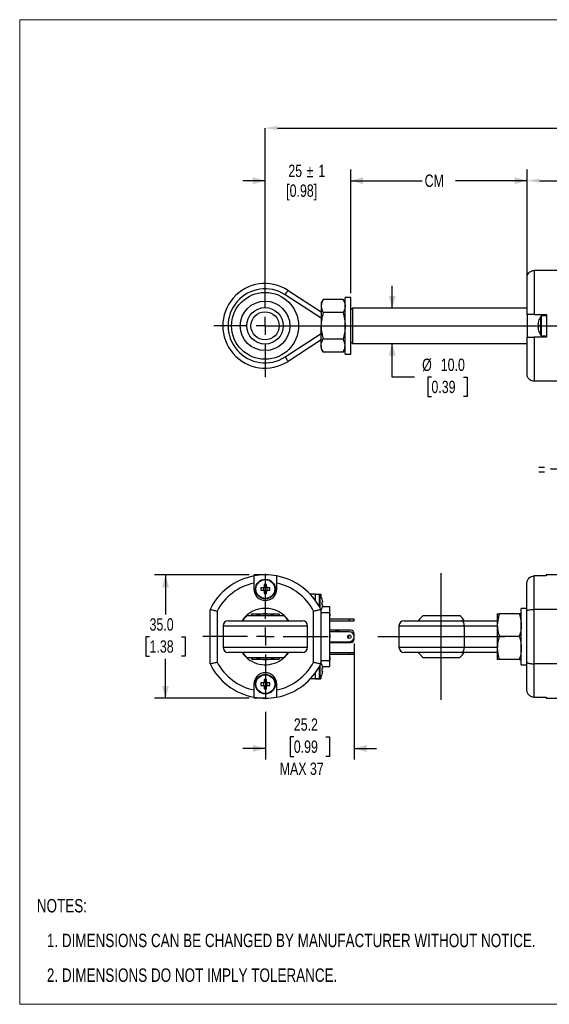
# Model space of a CAD drawing. Header units: millimetres. Extents: x 0 to 432, y 0 to 279.
# Tile 1 of 4: x 0 to 150, y 0 to 279. Entities that reach past the tile are written whole.
import ezdxf

# ---------------------------------------------------------------- set-up
doc = ezdxf.new("R2010")
doc.units = ezdxf.units.MM
doc.header["$PDSIZE"] = -1
doc.linetypes.add('CENTERX2', pattern=[20.32, 12.7, -2.54, 2.54, -2.54])
doc.layers.add('CENTER', color=40, linetype='CENTERX2')
doc.layers.add('DIMENSIONS', color=140, linetype='Continuous', lineweight=25)
doc.layers.add('TEXT', color=140, linetype='Continuous', lineweight=25)
doc.styles.add('SLDTEXTSTYLE0', font='TXT', dxfattribs={"width": 0.75})
doc.dimstyles.new('SLDDIMSTYLE0', dxfattribs={"dimtxt": 3.5, "dimasz": 3.5, "dimexe": 0, "dimexo": 0.0625, "dimgap": 0.875, "dimtad": 0, "dimtih": 1, "dimtoh": 1, "dimdec": 1, "dimrnd": 1e-09, "dimzin": 12, "dimdsep": 46, "dimtxsty": 'SLDTEXTSTYLE0', "dimsah": 1, "dimcen": 0.09, "dimadec": 0, "dimazin": 3, "dimtfac": 1, "dimtdec": 1, "dimtofl": 0, "dimtmove": 0, "dimatfit": 3, "dimfxl": 0, "dimfrac": 2, "dimtolj": 1, "dimtzin": 12, "dimarcsym": 0})
doc.dimstyles.new('SLDDIMSTYLE2', dxfattribs={"dimtxt": 3.5, "dimasz": 3.5, "dimexe": 0, "dimexo": 0.0625, "dimgap": 0.875, "dimtad": 0, "dimtih": 1, "dimtoh": 1, "dimdec": 1, "dimrnd": 1e-09, "dimzin": 4, "dimdsep": 46, "dimtxsty": 'SLDTEXTSTYLE0', "dimsah": 1, "dimcen": 0.09, "dimadec": 0, "dimazin": 1, "dimtfac": 1, "dimtdec": 1, "dimtmove": 0, "dimatfit": 0, "dimfxl": 0, "dimfrac": 2, "dimtolj": 1, "dimtzin": 12, "dimarcsym": 0})
doc.dimstyles.new('SLDDIMSTYLE4', dxfattribs={"dimtxt": 3.5, "dimasz": 3.5, "dimexe": 0, "dimexo": 0.0625, "dimgap": 0.875, "dimtad": 0, "dimtih": 1, "dimtoh": 1, "dimdec": 1, "dimrnd": 1e-09, "dimzin": 4, "dimdsep": 46, "dimtxsty": 'SLDTEXTSTYLE0', "dimsah": 1, "dimcen": 0.09, "dimadec": 0, "dimazin": 1, "dimtfac": 1, "dimtdec": 1, "dimtofl": 0, "dimtmove": 0, "dimatfit": 3, "dimfxl": 0, "dimfrac": 2, "dimtolj": 1, "dimtzin": 12, "dimarcsym": 0})
doc.dimstyles.new('SLDDIMSTYLE5', dxfattribs={"dimtxt": 3.5, "dimasz": 3.5, "dimexe": 0, "dimexo": 0.0625, "dimgap": 0.875, "dimtad": 0, "dimtih": 1, "dimtoh": 1, "dimdec": 1, "dimrnd": 1e-09, "dimzin": 12, "dimdsep": 46, "dimtxsty": 'SLDTEXTSTYLE0', "dimsah": 1, "dimcen": 0.09, "dimadec": 0, "dimazin": 3, "dimtfac": 1, "dimtdec": 1, "dimtmove": 0, "dimatfit": 0, "dimfxl": 0, "dimfrac": 2, "dimtolj": 1, "dimtzin": 12, "dimarcsym": 0})

# ---------------------------------------------------------------- blocks, each defined once
blk = doc.blocks.new('SW_NOTE_0_6')
at = {"layer": 'TEXT', "color": 0, "char_height": 3.81, "attachment_point": 1, "style": 'SLDTEXTSTYLE0'}
for s, insert in [('NOTES:', (0, 4.91)), ('1. DIMENSIONS CAN BE CHANGED BY MANUFACTURER WITHOUT NOTICE.', (2.86, -4.94)), ('2. DIMENSIONS DO NOT IMPLY TOLERANCE.', (2.86, -14.79))]:
    blk.add_mtext(s, dxfattribs=dict(at, insert=insert))
blk = doc.blocks.new('SW_BROKEN_VIEW_0')
at = {"color": 0}
for p, q in [((0, 0), (0, 35.99)), ((262.6, 36.15), (262.6, -0.17)), ((262.6, 30.22), (262.6, 5.77)), ((-17.99, 17.99), (17.99, 17.99)), ((244.44, 17.99), (280.76, 17.99)), ((262.6, 17.99), (257.55, -4.81)), ((262.6, 17.99), (267.66, -4.81))]:
    blk.add_line(p, q, dxfattribs=at)
blk = doc.blocks.new('_D_6')
at = {"layer": 'DIMENSIONS'}
for p, q in [((65.11, 121.85), (38.19, 121.85)), ((41.36, 121.85), (41.36, 110.64)), ((36.83, 104.32), (35.77, 104.32)), ((35.77, 104.32), (35.77, 98.77)), ((45.89, 104.32), (46.95, 104.32)), ((46.95, 104.32), (46.95, 98.77)), ((35.77, 98.77), (36.83, 98.77)), ((41.36, 86.85), (41.36, 98.05)), ((46.95, 98.77), (45.89, 98.77)), ((65.11, 86.85), (38.19, 86.85))]:
    blk.add_line(p, q, dxfattribs=at)
for points in [[(41.36, 121.85), (40.36, 118.35), (42.36, 118.35)], [(41.36, 86.85), (42.36, 90.35), (40.36, 90.35)]]:
    blk.add_solid(points, dxfattribs=at)
at = {"layer": 'DIMENSIONS', "char_height": 3.5, "attachment_point": 1, "style": 'SLDTEXTSTYLE0'}
for s, insert in [('35.0', (36.83, 109.54)), ('1.38', (36.83, 103.28))]:
    blk.add_mtext(s, dxfattribs=dict(at, insert=insert))
blk = doc.blocks.new('_D_7')
at = {"layer": 'DIMENSIONS'}
for p, q in [((94.88, 102.38), (94.88, 69.44)), ((69.68, 83.04), (69.68, 69.44)), ((77.75, 75.9), (76.68, 75.9)), ((76.68, 75.9), (76.68, 70.35)), ((86.8, 75.9), (87.87, 75.9)), ((87.87, 75.9), (87.87, 70.35)), ((69.68, 72.61), (63.33, 72.61)), ((76.68, 70.35), (77.75, 70.35)), ((87.87, 70.35), (86.8, 70.35)), ((94.88, 72.61), (101.23, 72.61))]:
    blk.add_line(p, q, dxfattribs=at)
for points in [[(69.68, 72.61), (66.18, 73.61), (66.18, 71.61)], [(94.88, 72.61), (98.38, 71.61), (98.38, 73.61)]]:
    blk.add_solid(points, dxfattribs=at)
at = {"layer": 'DIMENSIONS', "char_height": 3.5, "attachment_point": 1, "style": 'SLDTEXTSTYLE0'}
for s, insert in [('25.2', (77.75, 81.13)), ('0.99', (77.75, 74.86)), ('MAX 37', (73.75, 68.59))]:
    blk.add_mtext(s, dxfattribs=dict(at, insert=insert))
blk = doc.blocks.new('SW_CENTERMARKSYMBOL_0')
at = {"layer": 'CENTER', "color": 0}
for p, q in [((0, 5.08), (0, 20.04)), ((-5.08, 0), (-20.04, 0)), ((0, 0), (-2.54, 0)), ((0, 0), (0, 2.54)), ((0, 0), (0, -2.54)), ((0, 0), (2.54, 0)), ((5.08, 0), (20.04, 0)), ((0, -5.08), (0, -20.04))]:
    blk.add_line(p, q, dxfattribs=at)
blk = doc.blocks.new('SW_BROKEN_VIEW_1')
at = {"color": 0}
for p, q in [((313.69, 12), (316.56, 12)), ((0, 0), (167.85, 0)), ((90.26, 0), (90.26, -44.29)), ((93.6, 0), (93.6, -35.3)), ((97.2, 0), (97.2, -25.54)), ((180.55, 0), (313.69, 0)), ((252.1, -25.54), (252.1, 0)), ((256.47, -35.3), (256.47, 0)), ((261.09, -44.29), (261.09, 0)), ((316.56, -12), (313.69, -12))]:
    blk.add_line(p, q, dxfattribs=at)
blk = doc.blocks.new('_D_15')
at = {"layer": 'DIMENSIONS'}
for p, q in [((163.2, 155.95), (163.2, 148.63)), ((159.86, 151.81), (150.57, 151.81)), ((163.2, 151.81), (169.55, 151.81))]:
    blk.add_line(p, q, dxfattribs=at)
for points in [[(159.86, 151.81), (156.36, 152.81), (156.36, 150.81)], [(163.2, 151.81), (166.7, 150.81), (166.7, 152.81)]]:
    blk.add_solid(points, dxfattribs=at)
at = {"layer": 'DIMENSIONS', "insert": (147.03, 153.54), "char_height": 3.5, "attachment_point": 1, "style": 'SLDTEXTSTYLE0'}
blk.add_mtext('=', dxfattribs=at)
blk = doc.blocks.new('_D_18')
at = {"layer": 'DIMENSIONS'}
for p, q in [((93.9, 201.79), (93.9, 236.9)), ((143.9, 207.49), (143.9, 236.9)), ((93.9, 233.72), (114.15, 233.72)), ((143.9, 233.72), (123.65, 233.72))]:
    blk.add_line(p, q, dxfattribs=at)
for points in [[(93.9, 233.72), (97.4, 232.72), (97.4, 234.72)], [(143.9, 233.72), (140.4, 234.72), (140.4, 232.72)]]:
    blk.add_solid(points, dxfattribs=at)
at = {"layer": 'DIMENSIONS', "insert": (114.86, 235.46), "char_height": 3.5, "attachment_point": 1, "style": 'SLDTEXTSTYLE0'}
blk.add_mtext('CM', dxfattribs=at)
blk = doc.blocks.new('_D_19')
at = {"layer": 'DIMENSIONS'}
for p, q in [((69.6, 208.33), (69.6, 236.9)), ((93.9, 201.79), (93.9, 236.9)), ((69.6, 233.72), (63.25, 233.72)), ((93.9, 233.72), (100.25, 233.72))]:
    blk.add_line(p, q, dxfattribs=at)
for points in [[(69.6, 233.72), (66.1, 234.72), (66.1, 232.72)], [(93.9, 233.72), (97.4, 232.72), (97.4, 234.72)]]:
    blk.add_solid(points, dxfattribs=at)
at = {"layer": 'DIMENSIONS', "char_height": 3.5, "attachment_point": 1, "style": 'SLDTEXTSTYLE0'}
for s, insert in [('25', (76.2, 238.26)), ('%%p', (81.38, 238.21)), ('1', (84.71, 238.26)), ('[0.98]', (75.59, 232.65))]:
    blk.add_mtext(s, dxfattribs=dict(at, insert=insert))
blk = doc.blocks.new('_D_21')
at = {"layer": 'DIMENSIONS'}
for p, q in [((105.67, 197.52), (105.67, 203.87)), ((105.67, 177.99), (105.67, 187.52)), ((112.02, 177.99), (105.67, 177.99)), ((116.79, 177.99), (115.72, 177.99)), ((115.72, 177.99), (115.72, 172.44)), ((125.84, 177.99), (126.91, 177.99)), ((126.91, 177.99), (126.91, 172.44)), ((115.72, 172.44), (116.79, 172.44)), ((126.91, 172.44), (125.84, 172.44))]:
    blk.add_line(p, q, dxfattribs=at)
for points in [[(105.67, 197.52), (106.67, 201.02), (104.67, 201.02)], [(105.67, 187.52), (104.67, 184.02), (106.67, 184.02)]]:
    blk.add_solid(points, dxfattribs=at)
at = {"layer": 'DIMENSIONS', "char_height": 3.5, "attachment_point": 1, "style": 'SLDTEXTSTYLE0'}
for s, insert in [('%%c', (114.15, 183.22)), ('10.0', (119.43, 183.22)), ('0.39', (116.79, 176.95))]:
    blk.add_mtext(s, dxfattribs=dict(at, insert=insert))
blk = doc.blocks.new('_D_22')
at = {"layer": 'Defpoints', "color": 0}
for p in [(69.6, 248.65), (69.6, 207.06), (383.29, 207.06)]:
    blk.add_point(p, dxfattribs=at)
at = {"layer": 'DIMENSIONS', "color": 0, "lineweight": -2}
for p, q in [((69.6, 207.13), (69.6, 248.65)), ((73.1, 248.65), (209.69, 248.65)), ((379.79, 248.65), (224.57, 248.65)), ((383.29, 207.13), (383.29, 248.65))]:
    blk.add_line(p, q, dxfattribs=at)
at = {"layer": 'DIMENSIONS', "color": 0}
for points in [[(73.1, 249.23), (73.1, 248.07), (69.6, 248.65)], [(379.79, 249.23), (379.79, 248.07), (383.29, 248.65)]]:
    blk.add_solid(points, dxfattribs=at)
at = {"layer": 'DIMENSIONS', "color": 0, "insert": (217.13, 253.32), "char_height": 3.5, "attachment_point": 2, "style": 'SLDTEXTSTYLE0'}
blk.add_mtext('\\A1;287.5%%P\\P[11.31]  ', dxfattribs=at)
blk = doc.blocks.new('_D_23')
at = {"layer": 'Defpoints', "color": 0}
for p in [(143.9, 233.72), (143.9, 206.22), (360.59, 205.22)]:
    blk.add_point(p, dxfattribs=at)
at = {"layer": 'DIMENSIONS', "color": 0, "lineweight": -2}
for p, q in [((143.9, 206.29), (143.9, 233.72)), ((147.4, 233.72), (209.61, 233.72)), ((357.09, 233.72), (221.42, 233.72)), ((360.59, 205.29), (360.59, 233.72))]:
    blk.add_line(p, q, dxfattribs=at)
at = {"layer": 'DIMENSIONS', "color": 0}
for points in [[(147.4, 234.31), (147.4, 233.14), (143.9, 233.72)], [(357.09, 234.31), (357.09, 233.14), (360.59, 233.72)]]:
    blk.add_solid(points, dxfattribs=at)
at = {"layer": 'DIMENSIONS', "color": 0, "insert": (215.51, 238.39), "char_height": 3.5, "attachment_point": 2, "style": 'SLDTEXTSTYLE0'}
blk.add_mtext('\\A1;180.5\\P[7.10]', dxfattribs=at)
blk = doc.blocks.new('SW_CENTERMARKSYMBOL_1')
at = {"layer": 'CENTER', "color": 0}
for p, q in [((0, 5.08), (0, 14.54)), ((-5.08, 0), (-14.54, 0)), ((0, 0), (-2.54, 0)), ((0, 0), (0, 2.54)), ((0, 0), (0, -2.54)), ((0, 0), (2.54, 0)), ((5.08, 0), (14.54, 0)), ((0, -5.08), (0, -14.54))]:
    blk.add_line(p, q, dxfattribs=at)

msp = doc.modelspace()

# ---------------------------------------------------------------- linework, layer by layer
at = {"color": 7, "linetype": 'Continuous', "lineweight": 18}
for p, q in [((0, 0), (0, 279.4)), ((0, 279.4), (431.8, 279.4)), ((0, 0), (431.8, 0))]:
    msp.add_line(p, q, dxfattribs=at)
for p, q in [((145.89889, 208.22418), (145.89889, 195.77418)), ((155.3989, 208.22418), (145.89889, 208.22418)), ((143.8989, 195.77418), (143.8989, 206.22418)), ((85.49888, 194.73714), (75.30619, 201.33762)), ((76.12152, 202.59668), (85.49888, 196.52418)), ((86.07943, 200.02974), (85.49888, 199.02418)), ((85.49888, 199.02418), (85.49888, 198.15335)), ((91.71833, 200.02974), (86.07943, 200.02974)), ((92.29888, 199.02418), (91.71833, 200.02974)), ((93.89887, 200.52418), (92.29888, 200.52418)), ((92.29888, 188.66539), (92.29888, 200.52418)), ((93.89887, 188.66539), (93.89887, 200.52418)), ((85.49888, 198.15335), (85.49888, 192.52418)), ((91.71833, 196.27696), (86.07943, 196.27696)), ((94.39887, 197.52418), (93.89887, 197.02418)), ((143.8989, 197.52418), (94.39887, 197.52418)), ((94.39887, 197.5234), (94.39887, 187.52418)), ((145.89889, 195.77418), (143.8989, 195.77418)), ((143.8989, 195.77418), (143.8989, 189.27418)), ((145.89889, 195.77418), (149.39889, 195.77418)), ((149.39889, 195.77418), (149.39889, 189.27418)), ((147.04468, 192.89418), (147.04468, 193.08894)), ((147.18677, 192.89418), (147.04468, 192.89418)), ((147.77427, 192.52418), (147.77427, 195.1986)), ((149.39889, 195.32418), (148.0024, 195.32418)), ((148.0024, 192.52418), (148.0024, 195.32418)), ((75.30619, 183.71075), (85.49888, 190.31123)), ((85.49888, 186.89502), (85.49888, 192.52418)), ((147.04468, 191.95942), (147.04468, 192.15418)), ((147.04468, 192.15418), (147.18677, 192.15418)), ((147.77427, 189.84977), (147.77427, 192.52418)), ((148.0024, 189.72418), (148.0024, 192.52418)), ((85.49888, 188.52418), (76.12152, 182.45169)), ((91.71833, 188.77141), (86.07943, 188.77141)), ((92.29888, 184.52418), (92.29888, 188.66539)), ((93.89887, 184.52418), (93.89887, 188.66539)), ((93.89887, 188.02418), (94.39887, 187.52418)), ((94.39887, 187.52418), (143.8989, 187.52418)), ((143.8989, 178.82419), (143.8989, 189.27418)), ((143.8989, 189.27418), (145.89889, 189.27418)), ((145.89889, 189.27418), (145.89889, 176.82418)), ((149.39889, 189.27418), (145.89889, 189.27418)), ((148.0024, 189.72418), (149.39889, 189.72418)), ((85.49888, 186.89502), (85.49888, 186.02418)), ((85.49888, 186.02418), (86.07943, 185.01863)), ((91.71833, 185.01863), (86.07943, 185.01863)), ((91.71833, 185.01863), (92.29888, 186.02418)), ((92.29888, 184.52418), (93.89887, 184.52418)), ((155.3989, 176.82418), (145.89889, 176.82418)), ((145.87102, 121.54357), (145.87102, 112.07846)), ((149.37102, 121.54357), (145.87102, 121.54357)), ((155.37103, 121.848), (149.37102, 121.848)), ((149.37102, 121.848), (149.37102, 121.54357)), ((66.42709, 119.50344), (66.42709, 117.848)), ((69.11233, 118.218), (68.37075, 118.218)), ((68.37075, 117.478), (69.11233, 117.478)), ((69.1496, 118.218), (69.1496, 118.02378)), ((69.1496, 117.67222), (69.1496, 117.478)), ((69.30709, 119.15433), (69.30709, 118.41276)), ((69.50131, 118.37548), (69.30709, 118.37548)), ((70.04709, 118.37548), (69.85286, 118.37548)), ((70.04709, 118.41276), (70.04709, 119.15433)), ((70.20457, 118.02378), (70.20457, 118.218)), ((70.20457, 117.478), (70.20457, 117.67222)), ((70.98342, 118.218), (70.24185, 118.218)), ((70.24185, 117.478), (70.98342, 117.478)), ((72.92709, 117.848), (72.92709, 119.50344)), ((143.87103, 111.59783), (143.87103, 119.50344)), ((69.30709, 117.32052), (69.50131, 117.32052)), ((69.30709, 117.28324), (69.30709, 116.54167)), ((69.85286, 117.32052), (70.04709, 117.32052)), ((70.04709, 116.54167), (70.04709, 117.28324)), ((83.87709, 116.348), (82.41482, 116.348)), ((83.87709, 114.5759), (83.87709, 116.348)), ((83.87709, 116.348), (85.37708, 116.348)), ((84.98208, 116.248), (83.87709, 116.248)), ((84.98208, 116.248), (84.98208, 113.748)), ((85.17389, 116.15226), (85.17389, 113.748)), ((85.37708, 116.348), (85.37708, 115.85513)), ((53.97709, 96.61754), (53.97709, 112.07846)), ((84.98208, 113.748), (84.98208, 112.8337)), ((85.17389, 113.748), (85.17389, 112.47813)), ((85.37708, 112.07846), (85.37708, 96.61754)), ((85.92274, 114.118), (85.77509, 114.118)), ((85.77509, 113.378), (85.92274, 113.378)), ((85.77509, 112.54871), (85.79062, 112.54097)), ((85.85692, 112.848), (87.87709, 112.848)), ((85.92274, 114.29102), (85.92274, 114.118)), ((85.92274, 113.378), (85.92274, 113.20498)), ((87.87709, 112.848), (87.87709, 111.148)), ((143.87103, 112.348), (142.27104, 112.348)), ((142.27104, 96.348), (142.27104, 112.348)), ((155.37103, 112.07846), (145.87102, 112.07846)), ((145.87102, 112.07846), (145.87102, 96.61754)), ((55.97709, 111.59783), (55.97709, 97.09817)), ((64.50733, 110.348), (69.60521, 110.348)), ((65.63563, 110.348), (65.92431, 110.848)), ((69.60521, 110.348), (74.84684, 110.348)), ((73.42986, 110.848), (73.71854, 110.348)), ((83.37709, 97.09817), (83.37709, 111.59783)), ((85.37708, 111.148), (87.87709, 111.148)), ((87.87709, 111.148), (87.87709, 97.548)), ((88.07709, 110.79805), (87.87709, 110.79805)), ((88.07709, 110.67425), (87.87709, 110.67425)), ((88.07709, 110.25959), (87.87709, 110.25959)), ((87.87709, 109.348), (93.47709, 109.348)), ((88.07709, 110.67425), (88.07709, 110.79805)), ((93.47709, 109.348), (93.47709, 108.848)), ((93.47709, 109.348), (94.87709, 109.348)), ((94.87709, 108.848), (94.87709, 109.348)), ((114.40177, 110.348), (124.7408, 110.348)), ((135.47102, 110.848), (136.05159, 110.848)), ((135.47102, 110.848), (135.47102, 107.598)), ((141.69047, 110.848), (136.05159, 110.848)), ((142.27104, 110.848), (141.69047, 110.848)), ((143.87103, 97.09817), (143.87103, 111.59783)), ((57.67709, 107.348), (57.67709, 101.348)), ((81.67709, 107.348), (57.67709, 107.348)), ((59.17709, 108.848), (80.17709, 108.848)), ((81.67709, 101.348), (81.67709, 107.348)), ((87.87709, 108.848), (93.47709, 108.848)), ((93.47709, 108.848), (94.87709, 108.848)), ((107.57104, 107.348), (107.57104, 101.348)), ((126.09368, 107.348), (107.57104, 107.348)), ((109.07103, 108.848), (125.27835, 108.848)), ((125.27835, 108.848), (135.47102, 108.848)), ((126.09368, 107.348), (126.09368, 101.348)), ((135.47102, 107.348), (126.09368, 107.348)), ((135.47102, 107.598), (135.47102, 101.098)), ((93.87709, 106.148), (87.87709, 106.148)), ((93.47709, 105.698), (87.87709, 105.698)), ((88.07709, 104.94941), (87.87709, 104.94941)), ((88.07709, 104.87248), (87.87709, 104.87248)), ((88.07709, 104.4458), (87.87709, 104.4458)), ((88.07709, 104.0071), (87.87709, 104.0071)), ((88.07709, 103.98787), (87.87709, 103.98787)), ((94.87709, 103.648), (94.87709, 105.148)), ((141.69047, 104.348), (136.05159, 104.348)), ((57.67709, 101.348), (81.67709, 101.348)), ((87.87709, 102.898), (93.47709, 102.898)), ((87.87709, 102.648), (93.87709, 102.648)), ((107.57104, 101.348), (126.09368, 101.348)), ((126.09368, 101.348), (135.47102, 101.348)), ((135.47102, 101.098), (135.47102, 97.848)), ((80.17709, 99.848), (59.17709, 99.848)), ((74.84684, 98.348), (64.50733, 98.348)), ((65.63563, 98.348), (65.92431, 97.848)), ((73.71854, 98.348), (73.42986, 97.848)), ((87.87709, 99.848), (93.47709, 99.848)), ((87.87709, 99.348), (93.47709, 99.348)), ((88.07709, 98.60348), (87.87709, 98.60348)), ((88.07709, 98.58425), (87.87709, 98.58425)), ((88.07709, 98.12271), (87.87709, 98.12271)), ((93.47709, 99.848), (93.47709, 99.348)), ((93.47709, 99.848), (94.87709, 99.848)), ((93.47709, 99.348), (94.87709, 99.348)), ((94.87709, 99.348), (94.87709, 99.848)), ((125.27835, 99.848), (109.07103, 99.848)), ((124.74029, 98.348), (114.40128, 98.348)), ((135.47102, 99.848), (125.27835, 99.848)), ((136.05159, 97.848), (135.47102, 97.848)), ((141.69047, 97.848), (136.05159, 97.848)), ((141.69047, 97.848), (142.27104, 97.848)), ((84.98208, 95.8623), (84.98208, 94.948)), ((85.17389, 96.21787), (85.17389, 94.948)), ((85.37708, 97.548), (87.87709, 97.548)), ((85.92274, 95.318), (85.77509, 95.318)), ((85.85692, 95.848), (87.87709, 95.848)), ((85.92274, 95.49102), (85.92274, 95.318)), ((88.07709, 97.64194), (87.87709, 97.64194)), ((88.07709, 97.62271), (87.87709, 97.62271)), ((87.87709, 97.548), (87.87709, 95.848)), ((142.27104, 96.348), (143.87103, 96.348)), ((143.87103, 89.19256), (143.87103, 97.09817)), ((155.37103, 96.61754), (145.87102, 96.61754)), ((145.87102, 96.61754), (145.87102, 87.15243)), ((83.87709, 92.348), (82.41482, 92.348)), ((83.87709, 92.348), (83.87709, 94.1201)), ((83.87709, 92.448), (84.98208, 92.448)), ((83.87709, 92.348), (85.37708, 92.348)), ((84.98208, 94.948), (84.98208, 92.448)), ((85.17389, 94.948), (85.17389, 92.54374)), ((85.37708, 92.84087), (85.37708, 92.348)), ((85.77509, 94.578), (85.92274, 94.578)), ((85.79062, 93.74097), (85.77509, 93.74871)), ((85.92274, 94.578), (85.92274, 94.40498)), ((66.42709, 90.848), (66.42709, 89.19256)), ((69.11233, 91.218), (68.37075, 91.218)), ((68.37075, 90.478), (69.11233, 90.478)), ((69.1496, 91.218), (69.1496, 91.02378)), ((69.1496, 90.67222), (69.1496, 90.478)), ((69.30709, 92.15433), (69.30709, 91.41276)), ((69.50131, 91.37548), (69.30709, 91.37548)), ((69.30709, 90.32052), (69.50131, 90.32052)), ((69.30709, 90.28324), (69.30709, 89.54167)), ((70.04709, 91.37548), (69.85286, 91.37548)), ((69.85286, 90.32052), (70.04709, 90.32052)), ((70.04709, 91.41276), (70.04709, 92.15433)), ((70.04709, 89.54167), (70.04709, 90.28324)), ((70.20457, 91.02378), (70.20457, 91.218)), ((70.20457, 90.478), (70.20457, 90.67222)), ((70.98342, 91.218), (70.24185, 91.218)), ((70.24185, 90.478), (70.98342, 90.478)), ((72.92709, 89.19256), (72.92709, 90.848)), ((145.87102, 87.15243), (149.37102, 87.15243)), ((149.37102, 87.15243), (149.37102, 86.848)), ((149.37102, 86.848), (155.37103, 86.848))]:
    msp.add_line(p, q)
at = {"flags": 128}
for points in [[(75.30619, 201.33762), (75.46524, 201.58325), (75.61822, 201.81944), (75.75915, 202.03711), (75.88271, 202.22791), (75.98413, 202.38449), (76.05947, 202.50084), (76.10584, 202.57249), (76.12152, 202.59668)], [(147.18677, 191.21785), (147.1813, 191.21512), (147.17738, 191.21318), (147.17504, 191.21201), (147.17425, 191.21162)], [(75.30619, 183.71075), (75.46524, 183.46512), (75.61822, 183.22893), (75.75915, 183.01125), (75.88271, 182.82046), (75.98413, 182.66388), (76.05947, 182.54753), (76.10584, 182.47588), (76.12152, 182.45169)], [(85.77509, 114.94729), (85.78188, 114.95067), (85.78674, 114.9531), (85.78965, 114.95455), (85.79062, 114.95503)], [(64.50733, 110.348), (63.5571, 109.37515), (63.15969, 108.848)], [(114.40128, 110.348), (113.45105, 109.37515), (113.05365, 108.848)], [(126.09368, 107.348), (126.078, 107.64064), (126.03162, 107.92203), (125.95626, 108.18136), (125.85488, 108.40866), (125.73132, 108.5952), (125.59036, 108.73382), (125.43741, 108.81918), (125.27835, 108.848)], [(125.27835, 99.848), (125.43741, 99.87682), (125.59036, 99.96218), (125.73132, 100.1008), (125.85488, 100.28734), (125.95626, 100.51464), (126.03162, 100.77397), (126.078, 101.05536), (126.09368, 101.348)], [(63.15969, 99.848), (63.5571, 99.32085), (64.50733, 98.348)], [(113.05365, 99.848), (113.45105, 99.32085), (114.40128, 98.348)], [(85.77509, 96.14729), (85.78188, 96.15067), (85.78674, 96.1531), (85.78965, 96.15455), (85.79062, 96.15503)]]:
    msp.add_lwpolyline(points, dxfattribs=at)
for centre, radius in [((69.59889, 192.52419), 9.50001), ((69.59889, 192.52419), 7.02522), ((69.59888, 192.52419), 5.16976), ((69.59888, 192.52418), 4), ((69.67709, 117.848), 2.8), ((69.67709, 117.848), 2.67442), ((93.47709, 104.298), 0.5), ((69.67709, 90.848), 2.8), ((69.67709, 90.848), 2.67442)]:
    msp.add_circle(centre, radius)
for centre, radius, start, end in [((69.59888, 192.52418), 12, 57.0741084, 302.9258916), ((69.59888, 192.52418), 10.5, 57.0741379, 302.9258621), ((151.99812, 192.52428), 4.98552, 164.8108669, 173.4966671), ((151.99858, 192.52428), 4.99968, 147.6629581, 164.7808659), ((150.85605, 201.20941), 8.24085, 243.463119, 243.5603522), ((152.64839, 192.52418), 5.47414, 176.1243948, 183.8756052), ((148.00238, 195.05422), 0.26997, 89.9981061, 147.6676238), ((151.99811, 192.52409), 4.98551, 186.5033242, 195.1891351), ((151.99857, 192.52409), 4.99967, 195.2191197, 212.3370563), ((148.00238, 189.99415), 0.26997, 212.3321822, 270.0021328), ((69.67709, 104.348), 17.5, 100.7027797, 153.7850135), ((69.67709, 104.348), 17.5, 79.2972203, 100.7027797), ((69.67709, 104.348), 17.5, 26.2149865, 79.2972203), ((69.67709, 104.348), 15.5, 102.1034489, 152.1129008), ((69.67709, 117.848), 3.25, 180, 0), ((79.33922, 117.848), 10.97471, 178.0679709, 181.9320291), ((69.67709, 117.848), 0.67517, 123.2306279, 146.7693721), ((69.67709, 117.848), 0.67517, 213.2306279, 236.7693721), ((69.67709, 117.848), 0.556, 161.5697125, 198.4302875), ((69.67709, 117.848), 0.556, 138.2817896, 161.5697125), ((69.67709, 117.848), 0.556, 198.4302875, 221.7182104), ((69.67709, 117.848), 0.556, 131.7182104, 138.2817896), ((69.67709, 117.848), 0.556, 221.7182104, 228.2817896), ((69.67709, 108.18461), 10.97596, 88.0681911, 91.9318089), ((69.67709, 117.848), 0.556, 108.4302875, 131.7182104), ((69.67709, 117.848), 0.556, 228.2817896, 251.5697125), ((69.67709, 117.848), 0.556, 71.5697125, 108.4302875), ((69.67709, 117.848), 0.556, 48.2817896, 71.5697125), ((69.67709, 117.848), 0.556, 288.4302875, 311.7182104), ((69.67709, 117.848), 0.67517, 33.2306279, 56.7693721), ((69.67709, 117.848), 0.556, 41.7182104, 48.2817896), ((69.67709, 117.848), 0.67517, 303.2306279, 326.7693721), ((69.67709, 117.848), 0.556, 311.7182104, 318.2817896), ((69.67709, 117.848), 0.556, 18.4302875, 41.7182104), ((69.67709, 117.848), 0.556, 318.2817896, 341.5697125), ((69.67709, 117.848), 0.556, 341.5697125, 18.4302875), ((60.01495, 117.848), 10.97471, 358.0679709, 1.9320291), ((69.67709, 104.348), 15.5, 27.8870992, 77.8965511), ((69.67709, 127.50939), 10.97396, 268.0678386, 271.9321614), ((69.67709, 117.848), 0.556, 251.5697125, 288.4302875), ((84.98208, 116.008), 0.24, 36.9461269, 90), ((81.97709, 113.748), 4, 17.5632441, 36.9461269), ((81.97709, 113.748), 3.98285, 7.8360463, 17.5244473), ((69.67709, 104.348), 8, 34.2288663, 145.7711337), ((81.97709, 113.748), 4, 328.2116694, 342.4367559), ((81.37774, 113.748), 4.41289, 355.1903709, 4.8096291), ((81.97709, 113.748), 3.98285, 342.4755527, 352.1639537), ((69.67709, 104.348), 6.5, 90, 112.6198649), ((69.67709, 104.348), 6.5, 67.3801351, 90), ((69.67709, 104.348), 7.92, 34.6235355, 49.2509456), ((119.57206, 104.34894), 7.91862, 34.6221964, 49.2521618), ((59.17709, 107.348), 1.5, 90, 180), ((80.17709, 107.348), 1.5, 360, 90), ((109.07104, 107.34799), 1.50001, 90.0005573, 179.9996028), ((90.07709, 104.398), 1.5, 60.0735651, 119.9264349), ((90.07709, 104.398), 1.45, 63.7084447, 116.2915553), ((92.87709, 104.398), 0.5, 298.0026467, 43.0727089), ((93.47709, 104.298), 1.4, 270, 90), ((93.87709, 105.148), 1, 0, 90), ((93.87709, 103.648), 1, 270, 0), ((59.17709, 101.348), 1.5, 180, 270), ((80.17709, 101.348), 1.5, 270, 0), ((109.07104, 101.34801), 1.50001, 180.0003972, 269.9994427), ((69.67709, 104.348), 8, 214.2288663, 241.1610289), ((69.67709, 104.348), 8, 241.1610289, 325.7711337), ((69.67709, 104.348), 6.5, 247.3801351, 270), ((69.67709, 104.348), 6.5, 270, 292.6198649), ((69.67709, 104.348), 7.92, 310.7490544, 325.3764645), ((119.57149, 104.34757), 7.91938, 310.7485424, 325.3770993), ((69.67709, 104.348), 17.5, 206.2149865, 259.2972203), ((69.67709, 104.348), 15.5, 207.8870992, 257.8965511), ((69.67709, 104.348), 15.5, 282.1034489, 332.1129008), ((69.67709, 104.348), 17.5, 280.7027797, 333.7850135), ((81.97709, 94.948), 4, 17.5632441, 31.7883306), ((81.97709, 94.948), 3.98285, 7.8360463, 17.5244473), ((81.37774, 94.948), 4.41289, 355.1903709, 4.8096291), ((69.67709, 90.848), 3.25, 0, 180), ((84.98208, 92.688), 0.24, 270, 323.0538731), ((81.97709, 94.948), 4, 323.0538731, 342.4367559), ((81.97709, 94.948), 3.98285, 342.4755527, 352.1639537), ((79.33922, 90.848), 10.97471, 178.0679709, 181.9320291), ((69.67709, 90.848), 0.67517, 123.2306279, 146.7693721), ((69.67709, 90.848), 0.67517, 213.2306279, 236.7693721), ((69.67709, 90.848), 0.556, 161.5697125, 198.4302875), ((69.67709, 90.848), 0.556, 138.2817896, 161.5697125), ((69.67709, 90.848), 0.556, 198.4302875, 221.7182104), ((69.67709, 90.848), 0.556, 131.7182104, 138.2817896), ((69.67709, 90.848), 0.556, 221.7182104, 228.2817896), ((69.67709, 81.18661), 10.97396, 88.0678386, 91.9321614), ((69.67709, 90.848), 0.556, 108.4302875, 131.7182104), ((69.67709, 90.848), 0.556, 228.2817896, 251.5697125), ((69.67709, 100.51139), 10.97596, 268.0681911, 271.9318089), ((69.67709, 90.848), 0.556, 71.5697125, 108.4302875), ((69.67709, 90.848), 0.556, 251.5697125, 288.4302875), ((69.67709, 90.848), 0.556, 48.2817896, 71.5697125), ((69.67709, 90.848), 0.556, 288.4302875, 311.7182104), ((69.67709, 90.848), 0.67517, 33.2306279, 56.7693721), ((69.67709, 90.848), 0.556, 41.7182104, 48.2817896), ((69.67709, 90.848), 0.67517, 303.2306279, 326.7693721), ((69.67709, 90.848), 0.556, 311.7182104, 318.2817896), ((69.67709, 90.848), 0.556, 18.4302875, 41.7182104), ((69.67709, 90.848), 0.556, 318.2817896, 341.5697125), ((69.67709, 90.848), 0.556, 341.5697125, 18.4302875), ((60.01495, 90.848), 10.97471, 358.0679709, 1.9320291), ((69.67709, 104.348), 17.5, 259.2972203, 280.7027797)]:
    msp.add_arc(centre, radius, start, end)
for centre, major_axis, start_param, end_param in [((69.60812, 117.848), (0.49169, 0), 2.772178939, 3.511006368), ((69.67709, 117.91696), (0, 0.49169), 5.913771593, 6.652599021), ((69.74605, 117.848), (0.49169, 0), 5.913771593, 6.652599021), ((69.67709, 117.77904), (0, 0.49169), 2.772178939, 3.511006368), ((69.60812, 90.848), (0.49169, 0), 2.772178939, 3.511006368), ((69.67709, 90.91696), (0, 0.49169), 5.913771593, 6.652599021), ((69.67709, 90.77904), (0, 0.49169), 2.772178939, 3.511006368), ((69.74605, 90.848), (0.49169, 0), 5.913771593, 6.652599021)]:
    msp.add_ellipse(centre, major_axis=major_axis, ratio=0.990115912, start_param=start_param, end_param=end_param)
for points, knots in [([(143.8989, 206.22418), (143.89891, 206.22842), (143.89911, 206.39344), (143.94899, 206.78124), (144.19595, 207.34292), (144.6517, 207.83128), (145.23933, 208.16072), (145.67861, 208.20299), (145.89889, 208.22418)], [0, 0, 0, 0, 0.004057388, 0.158252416, 0.371102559, 0.580638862, 0.789707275, 1, 1, 1, 1]), ([(86.07943, 200.02974), (85.91733, 199.72995), (85.5997, 199.14252), (85.53202, 198.4785), (85.49888, 198.15335)], [0, 0, 0, 0, 0.510326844, 1, 1, 1, 1]), ([(91.71833, 200.02974), (91.88042, 199.72995), (92.19806, 199.14252), (92.26574, 198.4785), (92.29888, 198.15335)], [0, 0, 0, 0, 0.510326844, 1, 1, 1, 1]), ([(85.49888, 198.15335), (85.49956, 198.10888), (85.50476, 197.76788), (85.64277, 197.108), (85.93025, 196.56087), (86.07943, 196.27696)], [0, 0, 0, 0, 0.067299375, 0.5160264, 1, 1, 1, 1]), ([(86.07943, 196.27696), (85.91717, 195.66749), (85.58968, 194.43738), (85.52933, 193.16577), (85.49888, 192.52418)], [0, 0, 0, 0, 0.495457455, 1, 1, 1, 1]), ([(92.29888, 198.15335), (92.2982, 198.10888), (92.29299, 197.76788), (92.15499, 197.108), (91.8675, 196.56087), (91.71833, 196.27696)], [0, 0, 0, 0, 0.067299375, 0.5160264, 1, 1, 1, 1]), ([(91.71833, 196.27696), (91.88058, 195.66749), (92.20807, 194.43738), (92.26843, 193.16577), (92.29888, 192.52418)], [0, 0, 0, 0, 0.495457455, 1, 1, 1, 1]), ([(85.49888, 192.52418), (85.49957, 192.43525), (85.50482, 191.76163), (85.63163, 190.49153), (85.92925, 189.34827), (86.07943, 188.77141)], [0, 0, 0, 0, 0.070076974, 0.530778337, 1, 1, 1, 1]), ([(92.29888, 192.52418), (92.29818, 192.43525), (92.29294, 191.76163), (92.16613, 190.49153), (91.8685, 189.34827), (91.71833, 188.77141)], [0, 0, 0, 0, 0.070076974, 0.530778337, 1, 1, 1, 1]), ([(85.49888, 186.89502), (85.50815, 187.06667), (85.54393, 187.72931), (85.85152, 188.32788), (86.07943, 188.77141)], [0, 0, 0, 0, 0.259033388, 1, 1, 1, 1]), ([(92.29888, 186.89502), (92.28961, 187.06667), (92.25382, 187.72931), (91.94624, 188.32788), (91.71833, 188.77141)], [0, 0, 0, 0, 0.259033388, 1, 1, 1, 1]), ([(86.07943, 185.01863), (85.99188, 185.17463), (85.66808, 185.75158), (85.57025, 186.41268), (85.49888, 186.89502)], [0, 0, 0, 0, 0.270391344, 1, 1, 1, 1]), ([(91.71833, 185.01863), (91.80589, 185.17463), (92.12973, 185.75157), (92.22752, 186.41267), (92.29888, 186.89502)], [0, 0, 0, 0, 0.27039736, 1, 1, 1, 1]), ([(145.89889, 176.82418), (145.67861, 176.84538), (145.23933, 176.88765), (144.6517, 177.21709), (144.19595, 177.70545), (143.94899, 178.26712), (143.89911, 178.65493), (143.89891, 178.81995), (143.8989, 178.82419)], [0, 0, 0, 0, 0.210292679, 0.419361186, 0.628897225, 0.841747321, 0.995942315, 1, 1, 1, 1]), ([(66.42709, 121.54357), (66.42709, 121.52405), (66.42709, 121.4839), (66.42709, 121.16137), (66.42709, 120.66707), (66.42709, 120.08437), (66.42709, 119.68074), (66.42709, 119.50344)], [0, 0, 0, 0, 0.197675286, 0.406719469, 0.617655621, 0.832060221, 1, 1, 1, 1]), ([(72.92709, 119.50344), (72.92709, 119.52746), (72.92709, 119.78573), (72.92709, 120.27736), (72.92709, 120.88456), (72.92709, 121.32363), (72.92709, 121.52129), (72.92709, 121.53808), (72.92709, 121.54357)], [0, 0, 0, 0, 0.022801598, 0.245254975, 0.466210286, 0.683434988, 0.896516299, 1, 1, 1, 1]), ([(143.87103, 119.50344), (143.8713, 119.52746), (143.87414, 119.78573), (143.97698, 120.27736), (144.34382, 120.88456), (144.88661, 121.32363), (145.42834, 121.52129), (145.76196, 121.53808), (145.87102, 121.54357)], [0, 0, 0, 0, 0.022801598, 0.245254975, 0.466210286, 0.683434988, 0.896516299, 1, 1, 1, 1]), ([(69.26207, 118.218), (69.2536, 118.218), (69.20703, 118.218), (69.15788, 118.218), (69.11789, 118.218), (69.11233, 118.218)], [0, 0, 0, 0, 0.1606176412, 0.8832494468, 1, 1, 1, 1]), ([(69.11233, 117.478), (69.11789, 117.478), (69.15788, 117.478), (69.20703, 117.478), (69.2536, 117.478), (69.26207, 117.478)], [0, 0, 0, 0, 0.1167505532, 0.8393823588, 1, 1, 1, 1]), ([(69.30709, 118.41276), (69.30709, 118.4072), (69.30709, 118.3672), (69.30709, 118.31805), (69.30709, 118.27148), (69.30709, 118.26301)], [0, 0, 0, 0, 0.116750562, 0.839382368, 1, 1, 1, 1]), ([(69.30709, 117.43299), (69.30709, 117.42452), (69.30709, 117.37794), (69.30709, 117.3288), (69.30709, 117.2888), (69.30709, 117.28324)], [0, 0, 0, 0, 0.160617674, 0.883249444, 1, 1, 1, 1]), ([(70.04709, 118.26301), (70.04709, 118.27148), (70.04709, 118.31805), (70.04709, 118.3672), (70.04709, 118.4072), (70.04709, 118.41276)], [0, 0, 0, 0, 0.160617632, 0.883249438, 1, 1, 1, 1]), ([(70.04709, 117.28324), (70.04709, 117.2888), (70.04709, 117.3288), (70.04709, 117.37794), (70.04709, 117.42452), (70.04709, 117.43299)], [0, 0, 0, 0, 0.116750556, 0.839382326, 1, 1, 1, 1]), ([(70.24185, 118.218), (70.23628, 118.218), (70.19629, 118.218), (70.14714, 118.218), (70.10057, 118.218), (70.0921, 118.218)], [0, 0, 0, 0, 0.1167505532, 0.8393823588, 1, 1, 1, 1]), ([(70.0921, 117.478), (70.10057, 117.478), (70.14714, 117.478), (70.19629, 117.478), (70.23628, 117.478), (70.24185, 117.478)], [0, 0, 0, 0, 0.1606176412, 0.8832494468, 1, 1, 1, 1]), ([(53.97709, 112.07846), (53.99838, 112.07351), (54.04095, 112.06361), (54.37186, 111.98619), (54.86094, 111.87024), (55.42153, 111.73491), (55.80798, 111.6398), (55.97285, 111.59888), (55.97709, 111.59783)], [0, 0, 0, 0, 0.207458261, 0.41483287, 0.624507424, 0.839407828, 0.995878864, 1, 1, 1, 1]), ([(83.37709, 111.59783), (83.38132, 111.59888), (83.54619, 111.6398), (83.93264, 111.73491), (84.49323, 111.87024), (84.98231, 111.98619), (85.31322, 112.06361), (85.35579, 112.07351), (85.37708, 112.07846)], [0, 0, 0, 0, 0.0041211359, 0.1605921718, 0.3754925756, 0.58516713, 0.792541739, 1, 1, 1, 1]), ([(143.87103, 111.59783), (143.87104, 111.59888), (143.87125, 111.64421), (143.96488, 111.77888), (144.24844, 111.89058), (144.68348, 111.9982), (145.24481, 112.06473), (145.6546, 112.07371), (145.87102, 112.07846)], [0, 0, 0, 0, 0.001477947, 0.063745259, 0.207482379, 0.423216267, 0.695383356, 1, 1, 1, 1]), ([(65.92431, 110.848), (66.53378, 110.848), (67.76389, 110.848), (69.0355, 110.848), (69.67709, 110.848)], [0, 0, 0, 0, 0.495457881, 1, 1, 1, 1]), ([(69.67709, 110.848), (69.76602, 110.848), (70.43964, 110.848), (71.70974, 110.848), (72.853, 110.848), (73.42986, 110.848)], [0, 0, 0, 0, 0.070076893, 0.5307778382, 1, 1, 1, 1]), ([(88.07709, 110.25959), (88.07709, 110.35317), (88.07709, 110.52016), (88.07709, 110.6272), (88.07709, 110.67425)], [0, 0, 0, 0, 0.560427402, 1, 1, 1, 1]), ([(136.05159, 110.848), (135.96395, 110.57546), (135.62572, 109.52358), (135.53686, 108.4175), (135.47102, 107.598)], [0, 0, 0, 0, 0.259100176, 1, 1, 1, 1]), ([(141.69047, 110.848), (141.7781, 110.57546), (142.11631, 109.52357), (142.20519, 108.41749), (142.27104, 107.598)], [0, 0, 0, 0, 0.259099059, 1, 1, 1, 1]), ([(135.47102, 107.598), (135.47972, 107.30226), (135.51224, 106.19671), (135.82355, 105.12963), (136.05159, 104.348)], [0, 0, 0, 0, 0.2675012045, 1, 1, 1, 1]), ([(142.27104, 107.598), (142.26234, 107.30226), (142.22982, 106.19671), (141.91851, 105.12963), (141.69047, 104.348)], [0, 0, 0, 0, 0.2675012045, 1, 1, 1, 1]), ([(88.07709, 104.4458), (88.07709, 104.50532), (88.07709, 104.62426), (88.07709, 104.76874), (88.07709, 104.85607), (88.07709, 104.86701), (88.07709, 104.87248)], [0, 0, 0, 0, 0.280184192, 0.559854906, 0.779999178, 1, 1, 1, 1]), ([(88.07709, 104.0071), (88.07709, 104.02188), (88.07709, 104.0514), (88.07709, 104.16447), (88.07709, 104.30458), (88.07709, 104.3987), (88.07709, 104.4458)], [0, 0, 0, 0, 0.280253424, 0.559522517, 0.779592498, 1, 1, 1, 1]), ([(136.05159, 104.348), (135.88934, 103.82116), (135.56303, 102.76161), (135.50181, 101.65458), (135.47102, 101.098)], [0, 0, 0, 0, 0.497232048, 1, 1, 1, 1]), ([(141.69047, 104.348), (141.85272, 103.82116), (142.17903, 102.76161), (142.24025, 101.65458), (142.27104, 101.098)], [0, 0, 0, 0, 0.497232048, 1, 1, 1, 1]), ([(135.47102, 101.098), (135.47171, 101.02098), (135.47695, 100.4368), (135.60511, 99.33161), (135.90152, 98.34667), (136.05159, 97.848)], [0, 0, 0, 0, 0.0697477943, 0.5290139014, 1, 1, 1, 1]), ([(142.27104, 101.098), (142.27034, 101.02098), (142.26506, 100.4368), (142.13696, 99.33161), (141.84055, 98.34667), (141.69047, 97.848)], [0, 0, 0, 0, 0.0697478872, 0.5290136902, 1, 1, 1, 1]), ([(69.67709, 97.848), (69.58815, 97.848), (68.91453, 97.848), (67.64443, 97.848), (66.50117, 97.848), (65.92431, 97.848)], [0, 0, 0, 0, 0.070076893, 0.5307778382, 1, 1, 1, 1]), ([(73.42986, 97.848), (72.82039, 97.848), (71.59028, 97.848), (70.31867, 97.848), (69.67709, 97.848)], [0, 0, 0, 0, 0.4954578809, 1, 1, 1, 1]), ([(88.07709, 98.12271), (88.07709, 98.18816), (88.07709, 98.31874), (88.07709, 98.47501), (88.07709, 98.57036), (88.07709, 98.57962), (88.07709, 98.58425)], [0, 0, 0, 0, 0.280481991, 0.559643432, 0.779748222, 1, 1, 1, 1]), ([(88.07709, 97.64194), (88.07709, 97.65303), (88.07709, 97.67516), (88.07709, 97.80403), (88.07709, 97.96502), (88.07709, 98.0701), (88.07709, 98.12271)], [0, 0, 0, 0, 0.28023449, 0.558892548, 0.779131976, 1, 1, 1, 1]), ([(53.97709, 96.61754), (53.99838, 96.62249), (54.04095, 96.63239), (54.37186, 96.70981), (54.86094, 96.82576), (55.42153, 96.96109), (55.80798, 97.0562), (55.97285, 97.09712), (55.97709, 97.09817)], [0, 0, 0, 0, 0.207458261, 0.41483287, 0.624507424, 0.839407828, 0.995878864, 1, 1, 1, 1]), ([(83.37709, 97.09817), (83.38132, 97.09712), (83.54619, 97.0562), (83.93264, 96.96109), (84.49323, 96.82576), (84.98231, 96.70981), (85.31322, 96.63239), (85.35579, 96.62249), (85.37708, 96.61754)], [0, 0, 0, 0, 0.0041211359, 0.1605921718, 0.3754925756, 0.58516713, 0.792541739, 1, 1, 1, 1]), ([(143.87103, 97.09817), (143.87104, 97.09712), (143.87125, 97.05179), (143.96488, 96.91712), (144.24844, 96.80542), (144.68348, 96.6978), (145.24481, 96.63127), (145.6546, 96.62229), (145.87102, 96.61754)], [0, 0, 0, 0, 0.001477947, 0.063745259, 0.207482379, 0.423216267, 0.695383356, 1, 1, 1, 1]), ([(69.26207, 91.218), (69.2536, 91.218), (69.20703, 91.218), (69.15788, 91.218), (69.11789, 91.218), (69.11233, 91.218)], [0, 0, 0, 0, 0.1606176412, 0.8832494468, 1, 1, 1, 1]), ([(69.11233, 90.478), (69.11789, 90.478), (69.15788, 90.478), (69.20703, 90.478), (69.2536, 90.478), (69.26207, 90.478)], [0, 0, 0, 0, 0.1167505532, 0.8393823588, 1, 1, 1, 1]), ([(69.30709, 91.41276), (69.30709, 91.4072), (69.30709, 91.3672), (69.30709, 91.31806), (69.30709, 91.27148), (69.30709, 91.26301)], [0, 0, 0, 0, 0.116750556, 0.839382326, 1, 1, 1, 1]), ([(69.30709, 90.43299), (69.30709, 90.42452), (69.30709, 90.37795), (69.30709, 90.3288), (69.30709, 90.2888), (69.30709, 90.28324)], [0, 0, 0, 0, 0.160617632, 0.883249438, 1, 1, 1, 1]), ([(70.04709, 91.26301), (70.04709, 91.27148), (70.04709, 91.31806), (70.04709, 91.3672), (70.04709, 91.4072), (70.04709, 91.41276)], [0, 0, 0, 0, 0.160617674, 0.883249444, 1, 1, 1, 1]), ([(70.04709, 90.28324), (70.04709, 90.2888), (70.04709, 90.3288), (70.04709, 90.37795), (70.04709, 90.42452), (70.04709, 90.43299)], [0, 0, 0, 0, 0.116750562, 0.839382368, 1, 1, 1, 1]), ([(70.24185, 91.218), (70.23628, 91.218), (70.19629, 91.218), (70.14714, 91.218), (70.10057, 91.218), (70.0921, 91.218)], [0, 0, 0, 0, 0.1167505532, 0.8393823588, 1, 1, 1, 1]), ([(70.0921, 90.478), (70.10057, 90.478), (70.14714, 90.478), (70.19629, 90.478), (70.23628, 90.478), (70.24185, 90.478)], [0, 0, 0, 0, 0.1606176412, 0.8832494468, 1, 1, 1, 1]), ([(66.42709, 89.19256), (66.42709, 88.97339), (66.42709, 88.52011), (66.42709, 87.97764), (66.42709, 87.54051), (66.42709, 87.23834), (66.42709, 87.15348), (66.42709, 87.15247), (66.42709, 87.15243)], [0, 0, 0, 0, 0.207251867, 0.428637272, 0.570287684, 0.780959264, 0.991705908, 1, 1, 1, 1]), ([(72.92709, 87.15243), (72.92709, 87.15723), (72.92709, 87.17237), (72.92709, 87.32629), (72.92709, 87.64923), (72.92709, 88.10329), (72.92709, 88.67317), (72.92709, 89.04677), (72.92709, 89.19256)], [0, 0, 0, 0, 0.096826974, 0.305553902, 0.430145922, 0.646077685, 0.861888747, 1, 1, 1, 1]), ([(145.87102, 87.15243), (145.76892, 87.15723), (145.44672, 87.17237), (145.0075, 87.32629), (144.52407, 87.64923), (144.13576, 88.10329), (143.90338, 88.67317), (143.88011, 89.04677), (143.87103, 89.19256)], [0, 0, 0, 0, 0.096826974, 0.305553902, 0.430145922, 0.646077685, 0.861888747, 1, 1, 1, 1])]:
    msp.add_open_spline(points, degree=3, knots=knots)
at = {"layer": 'DIMENSIONS'}
for p, q in [((69.67709, 121.848), (66.3805, 121.848)), ((69.67709, 86.848), (66.3805, 86.848))]:
    msp.add_line(p, q, dxfattribs=at)

# ---------------------------------------------------------------- block references
at = {"color": 7, "linetype": 'Continuous'}
for name, p in [('SW_BROKEN_VIEW_1', (69.5989, 192.52418)), ('SW_BROKEN_VIEW_0', (119.57103, 86.35531))]:
    msp.add_blockref(name, p, dxfattribs=at)
at = {"layer": 'CENTER'}
for name, p in [('SW_CENTERMARKSYMBOL_1', (69.5989, 192.52418)), ('SW_CENTERMARKSYMBOL_0', (69.67709, 104.348))]:
    msp.add_blockref(name, p, dxfattribs=at)
at = {"layer": 'TEXT'}
msp.add_blockref('SW_NOTE_0_6', (4.85591, 24.97303), dxfattribs=at)

# ---------------------------------------------------------------- dimensions: what is measured, and where the dimension line sits
at = {"layer": 'DIMENSIONS'}
for base, p1, p2, text, dimstyle, picture, middle in [((69.59889, 248.64896), (383.2881, 207.06418), (69.59889, 207.06418), '287.5%%P\\P[11.31]  ', 'SLDDIMSTYLE0', '_D_22', (217.13082, 248.64896)), ((69.59889, 233.72418), (93.89889, 200.52418), (69.59889, 207.06418), '25%%p1\\P[0.98]', 'SLDDIMSTYLE5', '_D_19', (81.74889, 233.72418)), ((143.89889, 233.72418), (360.5881, 205.22418), (143.89889, 206.22418), '180.5\\P[7.10]', 'SLDDIMSTYLE0', '_D_23', (215.51292, 233.72418)), ((143.89889, 233.72418), (93.89889, 200.52418), (143.89889, 206.22418), 'CM', 'SLDDIMSTYLE0', '_D_18', (118.89889, 233.72418)), ((159.86231, 151.80961), (163.20187, 157.22044), (159.86231, 148.22934), '=', 'SLDDIMSTYLE5', '_D_15', (148.44179, 151.80961)), ((94.87709, 72.61111), (69.67709, 84.308), (94.87709, 103.648), '<>\\PMAX 37', 'SLDDIMSTYLE5', '_D_7', (82.27709, 72.61111))]:
    dim = msp.add_linear_dim(base=base, p1=p1, p2=p2, text=text, dimstyle=dimstyle, dxfattribs=at)
    dim.commit()
    dim.dimension.update_dxf_attribs({"geometry": picture, "text_midpoint": middle, "dimtype": 160})
dim = msp.add_linear_dim(base=(105.67222, 187.52418), p1=(94.39889, 197.52418), p2=(94.39889, 187.52418), angle=90, text='%%c<>', dimstyle='SLDDIMSTYLE2', dxfattribs=at)
dim.commit()
dim.dimension.update_dxf_attribs({"geometry": '_D_21', "text_midpoint": (105.67222, 177.99307), "dimtype": 160})
dim = msp.add_linear_dim(base=(41.36019, 86.848), p1=(66.3805, 121.848), p2=(66.3805, 86.848), angle=90, dimstyle='SLDDIMSTYLE4', dxfattribs=at)
dim.commit()
dim.dimension.update_dxf_attribs({"geometry": '_D_6', "text_midpoint": (41.36019, 104.348), "dimtype": 160})

doc.saveas('drawing.dxf')
